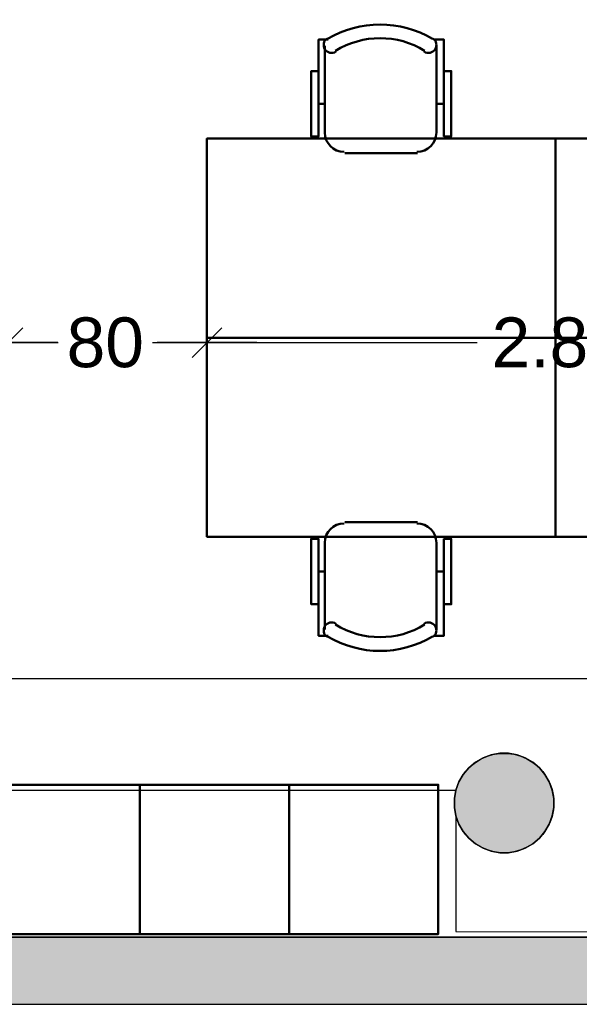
# Model space of a CAD drawing. Header units: metres. Extents: x -1 to 437, y -6 to 28.
# Tile 9 of 28: x 408.79 to 411.04, y 12.84 to 16.8. Entities that reach past the tile are written whole.
import ezdxf

# ---------------------------------------------------------------- set-up
doc = ezdxf.new("R2010")
doc.units = ezdxf.units.M
doc.header["$PDMODE"] = 65
doc.linetypes.add('CONTINUA', pattern=[0])
for name, color, linetype, lineweight in [('3D P5 MURS', 7, 'CONTINUA', 25), ('3D P5 PILAR', 7, 'CONTINUA', 25), ('P5 COTES', 7, 'CONTINUA', 25), ('P5 LOCAL', 7, 'CONTINUA', 25), ('P5 MOBLES', 7, 'CONTINUA', 25), ('P5 SUP.LLIURE', 7, 'CONTINUA', 25)]:
    doc.layers.add(name, color=color, linetype=linetype, lineweight=lineweight)
doc.styles.add('ARIAL', font='arial.ttf')
doc.dimstyles.new('DIMSTYLE_6', dxfattribs={"dimtxt": 0.2, "dimasz": 0.2, "dimexe": 0, "dimexo": 1e-06, "dimgap": 0.1, "dimtad": 0, "dimrnd": 0.01, "dimzin": 4, "dimdsep": 46, "dimtxsty": 'ARIAL', "dimblk1": 'ALL_ML_STRICH', "dimblk2": 'ALL_ML_STRICH', "dimsah": 1, "dimcen": 0, "dimse1": 1, "dimse2": 1, "dimclrd": 2, "dimclre": 2, "dimclrt": 2, "dimadec": 0, "dimazin": 0, "dimtfac": 1, "dimtdec": 0, "dimtix": 1, "dimtmove": 2, "dimatfit": 3, "dimfxl": 0, "dimtzin": 0, "dimlwd": 0, "dimlwe": 35, "dimarcsym": 0})
doc.dimstyles.new('DIMSTYLE_9', dxfattribs={"dimtxt": 0.2, "dimasz": 0.2, "dimexe": 0, "dimexo": 1e-06, "dimgap": 0.1, "dimtad": 0, "dimdec": 0, "dimlfac": 100, "dimrnd": 1, "dimzin": 4, "dimdsep": 46, "dimtxsty": 'ARIAL', "dimblk1": 'ALL_ML_STRICH', "dimblk2": 'ALL_ML_STRICH', "dimsah": 1, "dimcen": 0, "dimse1": 1, "dimse2": 1, "dimclrd": 2, "dimclre": 2, "dimclrt": 2, "dimadec": 0, "dimazin": 0, "dimtfac": 1, "dimtdec": 0, "dimtix": 1, "dimtmove": 2, "dimatfit": 3, "dimfxl": 0, "dimtzin": 0, "dimlwd": 0, "dimlwe": 35, "dimarcsym": 0})

# ---------------------------------------------------------------- blocks, each defined once
blk = doc.blocks.new('_CLOSEDFILLED')
at = {"color": 0, "linetype": 'ByBlock', "lineweight": -2}
blk.add_solid([(-1, 0), (0, 0), (-1, 0)], dxfattribs=at)
blk = doc.blocks.new('OBJETO_COMPLEJO_21')
at = {"layer": 'P5 MOBLES', "color": 202, "linetype": 'CONTINUA', "lineweight": 50, "transparency": 33554687}
for p, q in [((410.0135, 16.3406), (410.0135, 16.6919)), ((410.4622, 16.6919), (410.4622, 16.3406)), ((409.9881, 16.4591), (410.0135, 16.4591)), ((410.4918, 16.4591), (410.4622, 16.4591)), ((410.386, 16.2601), (410.0939, 16.2601))]:
    blk.add_line(p, q, dxfattribs=at)
for points in [[(409.9881, 16.5903), (409.9584, 16.5903), (409.9584, 16.3279), (409.9881, 16.3279), (409.9881, 16.7173), (410.0262, 16.7173)], [(410.0227, 16.7217), (410.0177, 16.7176), (410.0138, 16.7128), (410.011, 16.7074), (410.0092, 16.7016), (410.0086, 16.6956), (410.0091, 16.6895), (410.0108, 16.6836), (410.0138, 16.6779), (410.0178, 16.673), (410.0226, 16.669), (410.0279, 16.6661), (410.0337, 16.6643), (410.0397, 16.6636), (410.0458, 16.664), (410.0518, 16.6657), (410.0575, 16.6686)], [(410.4127, 16.6686), (410.4183, 16.6657), (410.4243, 16.664), (410.4304, 16.6636), (410.4364, 16.6643), (410.4422, 16.6661), (410.4476, 16.669), (410.4523, 16.673), (410.4563, 16.6779), (410.4593, 16.6836), (410.461, 16.6895), (410.4615, 16.6956), (410.4609, 16.7016), (410.4591, 16.7074), (410.4563, 16.7128), (410.4524, 16.7176), (410.4475, 16.7217)], [(410.4918, 16.5903), (410.5214, 16.5903), (410.5214, 16.3279), (410.4918, 16.3279), (410.4918, 16.7173), (410.4495, 16.7173)], [(410.0128, 16.344), (410.0144, 16.3282), (410.019, 16.3135), (410.0262, 16.3002), (410.0357, 16.2886), (410.0473, 16.279), (410.0606, 16.2718), (410.0753, 16.2672), (410.0911, 16.2657)], [(410.3832, 16.2657), (410.399, 16.2672), (410.4137, 16.2718), (410.427, 16.279), (410.4386, 16.2886), (410.4482, 16.3002), (410.4554, 16.3135), (410.4599, 16.3282), (410.4615, 16.344)]]:
    blk.add_lwpolyline(points, dxfattribs=at)
blk.add_lwpolyline([(410.9405, 15.5193), (409.5393, 15.5193), (409.5393, 16.3194), (410.9405, 16.3194), (410.9405, 15.5193)], close=True, dxfattribs=at)
for centre, radius, start, end in [((410.2351, 16.3612), 0.4167, 59.5738, 120.4458), ((410.2351, 16.3823), 0.3405, 58.2581, 121.7649)]:
    blk.add_arc(centre, radius, start, end, dxfattribs=at)
blk = doc.blocks.new('OBJETO_COMPLEJO_22')
at = {"layer": 'P5 MOBLES', "color": 202, "linetype": 'CONTINUA', "lineweight": 50, "transparency": 33554687}
for p, q in [((410.386, 14.7785), (410.0939, 14.7785)), ((410.0135, 14.6981), (410.0135, 14.3467)), ((410.4622, 14.3467), (410.4622, 14.6981)), ((409.9881, 14.5796), (410.0135, 14.5796)), ((410.4918, 14.5796), (410.4622, 14.5796))]:
    blk.add_line(p, q, dxfattribs=at)
blk.add_lwpolyline([(410.9405, 15.5193), (409.5393, 15.5193), (409.5393, 14.7192), (410.9405, 14.7192), (410.9405, 15.5193)], close=True, dxfattribs=at)
for points in [[(410.0128, 14.6947), (410.0144, 14.7105), (410.019, 14.7252), (410.0262, 14.7385), (410.0357, 14.75), (410.0473, 14.7596), (410.0606, 14.7668), (410.0753, 14.7714), (410.0911, 14.773)], [(410.3832, 14.773), (410.399, 14.7714), (410.4137, 14.7668), (410.427, 14.7596), (410.4386, 14.75), (410.4482, 14.7385), (410.4554, 14.7252), (410.4599, 14.7105), (410.4615, 14.6947)], [(409.9881, 14.4483), (409.9584, 14.4483), (409.9584, 14.7108), (409.9881, 14.7108), (409.9881, 14.3213), (410.0262, 14.3213)], [(410.4918, 14.4483), (410.5214, 14.4483), (410.5214, 14.7108), (410.4918, 14.7108), (410.4918, 14.3213), (410.4495, 14.3213)], [(410.0227, 14.3169), (410.0177, 14.321), (410.0138, 14.3258), (410.011, 14.3312), (410.0092, 14.337), (410.0086, 14.343), (410.0091, 14.3491), (410.0108, 14.355), (410.0138, 14.3607), (410.0178, 14.3657), (410.0226, 14.3696), (410.0279, 14.3725), (410.0337, 14.3744), (410.0397, 14.3751), (410.0458, 14.3746), (410.0518, 14.3729), (410.0575, 14.37)], [(410.4127, 14.37), (410.4183, 14.3729), (410.4243, 14.3746), (410.4304, 14.3751), (410.4364, 14.3744), (410.4422, 14.3725), (410.4476, 14.3696), (410.4523, 14.3657), (410.4563, 14.3607), (410.4593, 14.355), (410.461, 14.3491), (410.4615, 14.343), (410.4609, 14.337), (410.4591, 14.3312), (410.4563, 14.3258), (410.4524, 14.321), (410.4475, 14.3169)]]:
    blk.add_lwpolyline(points, dxfattribs=at)
for centre, radius, start, end in [((410.2351, 14.6563), 0.3405, 238.2351, 301.7419), ((410.2351, 14.6774), 0.4167, 239.5542, 300.4262)]:
    blk.add_arc(centre, radius, start, end, dxfattribs=at)
blk = doc.blocks.new('OBJETO_COMPLEJO_23')
at = {"layer": 'P5 MOBLES', "color": 202, "linetype": 'CONTINUA', "lineweight": 50, "transparency": 33554687}
for p, q in [((411.4146, 16.3406), (411.4146, 16.6919)), ((411.8634, 16.6919), (411.8634, 16.3406)), ((411.3892, 16.4591), (411.4146, 16.4591)), ((411.893, 16.4591), (411.8634, 16.4591)), ((411.7872, 16.2601), (411.4951, 16.2601))]:
    blk.add_line(p, q, dxfattribs=at)
for points in [[(411.3892, 16.5903), (411.3596, 16.5903), (411.3596, 16.3279), (411.3892, 16.3279), (411.3892, 16.7173), (411.4273, 16.7173)], [(411.4238, 16.7217), (411.4189, 16.7176), (411.415, 16.7128), (411.4121, 16.7074), (411.4104, 16.7016), (411.4098, 16.6956), (411.4103, 16.6895), (411.412, 16.6836), (411.415, 16.6779), (411.419, 16.673), (411.4237, 16.669), (411.4291, 16.6661), (411.4349, 16.6643), (411.4409, 16.6636), (411.447, 16.664), (411.4529, 16.6657), (411.4586, 16.6686)], [(411.8138, 16.6686), (411.8195, 16.6657), (411.8255, 16.664), (411.8316, 16.6636), (411.8376, 16.6643), (411.8434, 16.6661), (411.8487, 16.669), (411.8535, 16.673), (411.8575, 16.6779), (411.8605, 16.6836), (411.8622, 16.6895), (411.8627, 16.6956), (411.8621, 16.7016), (411.8603, 16.7074), (411.8575, 16.7128), (411.8536, 16.7176), (411.8486, 16.7217)], [(411.893, 16.5903), (411.9226, 16.5903), (411.9226, 16.3279), (411.893, 16.3279), (411.893, 16.7173), (411.8507, 16.7173)], [(411.414, 16.344), (411.4156, 16.3282), (411.4201, 16.3135), (411.4274, 16.3002), (411.4369, 16.2886), (411.4485, 16.279), (411.4618, 16.2718), (411.4765, 16.2672), (411.4923, 16.2657)], [(411.7844, 16.2657), (411.8002, 16.2672), (411.8149, 16.2718), (411.8282, 16.279), (411.8398, 16.2886), (411.8493, 16.3002), (411.8566, 16.3135), (411.8611, 16.3282), (411.8627, 16.344)]]:
    blk.add_lwpolyline(points, dxfattribs=at)
blk.add_lwpolyline([(412.3417, 15.5193), (410.9405, 15.5193), (410.9405, 16.3194), (412.3417, 16.3194), (412.3417, 15.5193)], close=True, dxfattribs=at)
for centre, radius, start, end in [((411.6363, 16.3612), 0.4167, 59.5738, 120.4458), ((411.6363, 16.3823), 0.3405, 58.2581, 121.7649)]:
    blk.add_arc(centre, radius, start, end, dxfattribs=at)
blk = doc.blocks.new('OBJETO_COMPLEJO_24')
at = {"layer": 'P5 MOBLES', "color": 202, "linetype": 'CONTINUA', "lineweight": 50, "transparency": 33554687}
for p, q in [((411.7872, 14.7785), (411.4951, 14.7785)), ((411.4146, 14.6981), (411.4146, 14.3467)), ((411.8634, 14.3467), (411.8634, 14.6981)), ((411.3892, 14.5796), (411.4146, 14.5796)), ((411.893, 14.5796), (411.8634, 14.5796))]:
    blk.add_line(p, q, dxfattribs=at)
blk.add_lwpolyline([(412.3417, 15.5193), (410.9405, 15.5193), (410.9405, 14.7192), (412.3417, 14.7192), (412.3417, 15.5193)], close=True, dxfattribs=at)
for points in [[(411.414, 14.6947), (411.4156, 14.7105), (411.4201, 14.7252), (411.4274, 14.7385), (411.4369, 14.75), (411.4485, 14.7596), (411.4618, 14.7668), (411.4765, 14.7714), (411.4923, 14.773)], [(411.7844, 14.773), (411.8002, 14.7714), (411.8149, 14.7668), (411.8282, 14.7596), (411.8398, 14.75), (411.8493, 14.7385), (411.8566, 14.7252), (411.8611, 14.7105), (411.8627, 14.6947)], [(411.3892, 14.4483), (411.3596, 14.4483), (411.3596, 14.7108), (411.3892, 14.7108), (411.3892, 14.3213), (411.4273, 14.3213)], [(411.893, 14.4483), (411.9226, 14.4483), (411.9226, 14.7108), (411.893, 14.7108), (411.893, 14.3213), (411.8507, 14.3213)], [(411.4238, 14.3169), (411.4189, 14.321), (411.415, 14.3258), (411.4121, 14.3312), (411.4104, 14.337), (411.4098, 14.343), (411.4103, 14.3491), (411.412, 14.355), (411.415, 14.3607), (411.419, 14.3657), (411.4237, 14.3696), (411.4291, 14.3725), (411.4349, 14.3744), (411.4409, 14.3751), (411.447, 14.3746), (411.4529, 14.3729), (411.4586, 14.37)], [(411.8138, 14.37), (411.8195, 14.3729), (411.8255, 14.3746), (411.8316, 14.3751), (411.8376, 14.3744), (411.8434, 14.3725), (411.8487, 14.3696), (411.8535, 14.3657), (411.8575, 14.3607), (411.8605, 14.355), (411.8622, 14.3491), (411.8627, 14.343), (411.8621, 14.337), (411.8603, 14.3312), (411.8575, 14.3258), (411.8536, 14.321), (411.8486, 14.3169)]]:
    blk.add_lwpolyline(points, dxfattribs=at)
for centre, radius, start, end in [((411.6363, 14.6563), 0.3405, 238.2351, 301.7419), ((411.6363, 14.6774), 0.4167, 239.5542, 300.4262)]:
    blk.add_arc(centre, radius, start, end, dxfattribs=at)
blk = doc.blocks.new('ALL_ML_STRICH')
at = {"color": 0, "linetype": 'ByBlock', "lineweight": -2}
for p, q in [((0, -0.5), (0, 0.5)), ((-0.3, -0.3), (0.3, 0.3)), ((-1, 0), (0.5, 0))]:
    blk.add_line(p, q, dxfattribs=at)
blk = doc.blocks.new('*D88')
at = {"layer": 'DEFPOINTS', "color": 2, "linetype": 'CONTINUA', "lineweight": 35, "transparency": 33554687}
for p in [(404.437, 14.4941), (404.437, 14.1493), (423.7153, 13.1195)]:
    blk.add_point(p, dxfattribs=at)
at = {"layer": 'P5 COTES', "color": 2, "linetype": 'CONTINUA', "lineweight": -2, "transparency": 33554687}
for p, q in [((404.437, 14.1493), (413.6827, 14.1493)), ((414.4827, 14.1493), (423.7153, 14.1493))]:
    blk.add_line(p, q, dxfattribs=at)
at = {"layer": 'P5 COTES', "color": 2, "linetype": 'CONTINUA', "lineweight": 35, "transparency": 33554687, "xscale": 0.2, "yscale": 0.2, "zscale": 0.2, "rotation": 180}
blk.add_blockref('ALL_ML_STRICH', (404.437, 14.1493), dxfattribs=at)
at = {"layer": 'P5 COTES', "color": 2, "linetype": 'CONTINUA', "lineweight": 35, "transparency": 33554687, "xscale": 0.2, "yscale": 0.2, "zscale": 0.2}
blk.add_blockref('ALL_ML_STRICH', (423.7153, 14.1493), dxfattribs=at)
at = {"layer": 'P5 COTES', "color": 2, "linetype": 'CONTINUA', "lineweight": 35, "transparency": 33554687, "insert": (414.0827, 14.1493), "char_height": 0.2, "width": 1, "attachment_point": 5, "style": 'ARIAL'}
blk.add_mtext('\\A1;{\\A1;{19.28\\H0.132000;\\S^ ;}}', dxfattribs=at)
blk = doc.blocks.new('*D94')
at = {"layer": 'DEFPOINTS', "color": 2, "linetype": 'CONTINUA', "lineweight": 35, "transparency": 33554687}
for p in [(408.7393, 15.8512), (405.937, 15.4993), (405.937, 15.4423)]:
    blk.add_point(p, dxfattribs=at)
at = {"layer": 'P5 COTES', "color": 2, "linetype": 'CONTINUA', "lineweight": -2, "transparency": 33554687}
for p, q in [((405.937, 15.4993), (407.023, 15.4993)), ((407.683, 15.4993), (408.7393, 15.4993))]:
    blk.add_line(p, q, dxfattribs=at)
at = {"layer": 'P5 COTES', "color": 2, "linetype": 'CONTINUA', "lineweight": 35, "transparency": 33554687, "xscale": 0.2, "yscale": 0.2, "zscale": 0.2, "rotation": 180}
blk.add_blockref('ALL_ML_STRICH', (405.937, 15.4993), dxfattribs=at)
at = {"layer": 'P5 COTES', "color": 2, "linetype": 'CONTINUA', "lineweight": 35, "transparency": 33554687, "xscale": 0.2, "yscale": 0.2, "zscale": 0.2}
blk.add_blockref('ALL_ML_STRICH', (408.7393, 15.4993), dxfattribs=at)
at = {"layer": 'P5 COTES', "color": 2, "linetype": 'CONTINUA', "lineweight": 35, "transparency": 33554687, "insert": (407.353, 15.4993), "char_height": 0.2, "width": 0.8, "attachment_point": 5, "style": 'ARIAL'}
blk.add_mtext('\\A1;{\\A1;{2.80\\H0.132000;\\S^ ;}}', dxfattribs=at)
blk = doc.blocks.new('*D95')
at = {"layer": 'DEFPOINTS', "color": 2, "linetype": 'CONTINUA', "lineweight": 35, "transparency": 33554687}
for p in [(409.5393, 15.9196), (408.7393, 15.8512), (408.7393, 15.4993)]:
    blk.add_point(p, dxfattribs=at)
at = {"layer": 'P5 COTES', "color": 2, "linetype": 'CONTINUA', "lineweight": -2, "transparency": 33554687}
for p, q in [((408.7393, 15.4993), (408.9406, 15.4993)), ((409.3206, 15.4993), (409.5393, 15.4993))]:
    blk.add_line(p, q, dxfattribs=at)
at = {"layer": 'P5 COTES', "color": 2, "linetype": 'CONTINUA', "lineweight": 35, "transparency": 33554687, "xscale": 0.2, "yscale": 0.2, "zscale": 0.2, "rotation": 180}
blk.add_blockref('ALL_ML_STRICH', (408.7393, 15.4993), dxfattribs=at)
at = {"layer": 'P5 COTES', "color": 2, "linetype": 'CONTINUA', "lineweight": 35, "transparency": 33554687, "xscale": 0.2, "yscale": 0.2, "zscale": 0.2}
blk.add_blockref('ALL_ML_STRICH', (409.5393, 15.4993), dxfattribs=at)
at = {"layer": 'P5 COTES', "color": 2, "linetype": 'CONTINUA', "lineweight": 35, "transparency": 33554687, "insert": (409.1306, 15.4993), "char_height": 0.2, "width": 0.4, "attachment_point": 5, "style": 'ARIAL'}
blk.add_mtext('\\A1;{80}', dxfattribs=at)
blk = doc.blocks.new('*D96')
at = {"layer": 'DEFPOINTS', "color": 2, "linetype": 'CONTINUA', "lineweight": 35, "transparency": 33554687}
for p in [(409.5393, 15.9196), (412.3417, 15.6866), (409.5393, 15.4993)]:
    blk.add_point(p, dxfattribs=at)
at = {"layer": 'P5 COTES', "color": 2, "linetype": 'CONTINUA', "lineweight": -2, "transparency": 33554687}
for p, q in [((409.5393, 15.4993), (410.6253, 15.4993)), ((411.2853, 15.4993), (412.3417, 15.4993))]:
    blk.add_line(p, q, dxfattribs=at)
at = {"layer": 'P5 COTES', "color": 2, "linetype": 'CONTINUA', "lineweight": 35, "transparency": 33554687, "xscale": 0.2, "yscale": 0.2, "zscale": 0.2, "rotation": 180}
blk.add_blockref('ALL_ML_STRICH', (409.5393, 15.4993), dxfattribs=at)
at = {"layer": 'P5 COTES', "color": 2, "linetype": 'CONTINUA', "lineweight": 35, "transparency": 33554687, "xscale": 0.2, "yscale": 0.2, "zscale": 0.2}
blk.add_blockref('ALL_ML_STRICH', (412.3417, 15.4993), dxfattribs=at)
at = {"layer": 'P5 COTES', "color": 2, "linetype": 'CONTINUA', "lineweight": 35, "transparency": 33554687, "insert": (410.9553, 15.4993), "char_height": 0.2, "width": 0.8, "attachment_point": 5, "style": 'ARIAL'}
blk.add_mtext('\\A1;{\\A1;{2.80\\H0.132000;\\S^ ;}}', dxfattribs=at)

msp = doc.modelspace()

# ---------------------------------------------------------------- hatches: boundary and pattern name
at = {"layer": '3D P5 MURS', "linetype": 'CONTINUA', "lineweight": 18, "true_color": 0xa0a0a0, "transparency": 33554687}
msp.add_hatch(color=253, dxfattribs=at).paths.add_polyline_path([(398.24173, 12.84061), (423.65829, 12.84061), (423.71419, 13.11061), (398.29522, 13.11061)])
at = {"layer": '3D P5 PILAR', "linetype": 'CONTINUA', "lineweight": 18, "transparency": 33554687}
msp.add_hatch(color=9, dxfattribs=at).paths.add_polyline_path([(410.7512, 13.84921), (410.71625, 13.84921), (410.68183, 13.84314), (410.64899, 13.83118), (410.61872, 13.81371), (410.59194, 13.79124), (410.56948, 13.76447), (410.552, 13.7342), (410.54005, 13.70136), (410.53398, 13.66694), (410.53398, 13.63198), (410.54005, 13.59756), (410.552, 13.56472), (410.56948, 13.53445), (410.59194, 13.50768), (410.61872, 13.48521), (410.64899, 13.46774), (410.68183, 13.45578), (410.71625, 13.44971), (410.7512, 13.44971), (410.78562, 13.45578), (410.81846, 13.46774), (410.84873, 13.48521), (410.87551, 13.50768), (410.89797, 13.53445), (410.91545, 13.56472), (410.9274, 13.59756), (410.93347, 13.63198), (410.93347, 13.66694), (410.9274, 13.70136), (410.91545, 13.7342), (410.89797, 13.76447), (410.87551, 13.79124), (410.84873, 13.81371), (410.81846, 13.83118), (410.78562, 13.84314)])

# ---------------------------------------------------------------- linework, layer by layer
at = {"layer": '3D P5 MURS', "color": 7, "linetype": 'CONTINUA', "lineweight": 25, "transparency": 33554687}
for p, q in [((423.71419, 13.11061), (398.29522, 13.11061)), ((398.24173, 12.84061), (423.65829, 12.84061))]:
    msp.add_line(p, q, dxfattribs=at)
at = {"layer": '3D P5 PILAR', "color": 7, "linetype": 'CONTINUA', "lineweight": 25, "transparency": 33554687}
for p, q in [((410.71625, 13.84921), (410.68183, 13.84314)), ((410.7512, 13.84921), (410.71625, 13.84921)), ((410.78562, 13.84314), (410.7512, 13.84921)), ((410.61872, 13.81371), (410.59194, 13.79124)), ((410.64899, 13.83118), (410.61872, 13.81371)), ((410.68183, 13.84314), (410.64899, 13.83118)), ((410.81846, 13.83118), (410.78562, 13.84314)), ((410.84873, 13.81371), (410.81846, 13.83118)), ((410.87551, 13.79124), (410.84873, 13.81371)), ((410.59194, 13.79124), (410.56948, 13.76447)), ((410.89797, 13.76447), (410.87551, 13.79124)), ((410.552, 13.7342), (410.54005, 13.70136)), ((410.56948, 13.76447), (410.552, 13.7342)), ((410.91545, 13.7342), (410.89797, 13.76447)), ((410.9274, 13.70136), (410.91545, 13.7342)), ((410.54005, 13.70136), (410.53398, 13.66694)), ((410.93347, 13.66694), (410.9274, 13.70136)), ((410.53398, 13.66694), (410.53398, 13.63198)), ((410.93347, 13.63198), (410.93347, 13.66694)), ((410.53398, 13.63198), (410.54005, 13.59756)), ((410.9274, 13.59756), (410.93347, 13.63198)), ((410.54005, 13.59756), (410.552, 13.56472)), ((410.91545, 13.56472), (410.9274, 13.59756)), ((410.552, 13.56472), (410.56948, 13.53445)), ((410.56948, 13.53445), (410.59194, 13.50768)), ((410.87551, 13.50768), (410.89797, 13.53445)), ((410.89797, 13.53445), (410.91545, 13.56472)), ((410.59194, 13.50768), (410.61872, 13.48521)), ((410.84873, 13.48521), (410.87551, 13.50768)), ((410.61872, 13.48521), (410.64899, 13.46774)), ((410.64899, 13.46774), (410.68183, 13.45578)), ((410.68183, 13.45578), (410.71625, 13.44971)), ((410.7512, 13.44971), (410.78562, 13.45578)), ((410.78562, 13.45578), (410.81846, 13.46774)), ((410.81846, 13.46774), (410.84873, 13.48521)), ((410.71625, 13.44971), (410.7512, 13.44971))]:
    msp.add_line(p, q, dxfattribs=at)
at = {"layer": 'P5 LOCAL', "color": 7, "linetype": 'CONTINUA', "lineweight": 25, "transparency": 33554687}
for p, q in [((410.68183, 13.84314), (410.71625, 13.84921)), ((410.71625, 13.84921), (410.7512, 13.84921)), ((410.7512, 13.84921), (410.78562, 13.84314)), ((410.59194, 13.79124), (410.61872, 13.81371)), ((410.61872, 13.81371), (410.64899, 13.83118)), ((410.64899, 13.83118), (410.68183, 13.84314)), ((410.78562, 13.84314), (410.81846, 13.83118)), ((410.81846, 13.83118), (410.84873, 13.81371)), ((410.84873, 13.81371), (410.87551, 13.79124)), ((410.56948, 13.76447), (410.59194, 13.79124)), ((410.87551, 13.79124), (410.89797, 13.76447)), ((410.54005, 13.70136), (410.552, 13.7342)), ((410.552, 13.7342), (410.56948, 13.76447)), ((410.89797, 13.76447), (410.91545, 13.7342)), ((410.91545, 13.7342), (410.9274, 13.70136)), ((410.53398, 13.66694), (410.54005, 13.70136)), ((410.9274, 13.70136), (410.93347, 13.66694)), ((410.53398, 13.63198), (410.53398, 13.66694)), ((410.93347, 13.66694), (410.93347, 13.63198)), ((410.54005, 13.59756), (410.53398, 13.63198)), ((410.93347, 13.63198), (410.9274, 13.59756)), ((410.552, 13.56472), (410.54005, 13.59756)), ((410.9274, 13.59756), (410.91545, 13.56472)), ((410.56948, 13.53445), (410.552, 13.56472)), ((410.59194, 13.50768), (410.56948, 13.53445)), ((410.89797, 13.53445), (410.87551, 13.50768)), ((410.91545, 13.56472), (410.89797, 13.53445)), ((410.61872, 13.48521), (410.59194, 13.50768)), ((410.87551, 13.50768), (410.84873, 13.48521)), ((410.64899, 13.46774), (410.61872, 13.48521)), ((410.68183, 13.45578), (410.64899, 13.46774)), ((410.71625, 13.44971), (410.68183, 13.45578)), ((410.78562, 13.45578), (410.7512, 13.44971)), ((410.81846, 13.46774), (410.78562, 13.45578)), ((410.84873, 13.48521), (410.81846, 13.46774)), ((410.7512, 13.44971), (410.71625, 13.44971)), ((407.36161, 13.11061), (423.71344, 13.11061))]:
    msp.add_line(p, q, dxfattribs=at)
at = {"layer": 'P5 MOBLES', "color": 202, "linetype": 'CONTINUA', "lineweight": 50, "transparency": 33554687}
for points in [[(408.66927, 13.12308), (408.66927, 13.72308), (409.26927, 13.72308), (409.26927, 13.12308), (408.66927, 13.12308)], [(409.26927, 13.12308), (409.26927, 13.72308), (409.86927, 13.72308), (409.86927, 13.12308), (409.26927, 13.12308)], [(409.86927, 13.12308), (409.86927, 13.72308), (410.46927, 13.72308), (410.46927, 13.12308), (409.86927, 13.12308)]]:
    msp.add_lwpolyline(points, close=True, dxfattribs=at)
at = {"layer": 'P5 SUP.LLIURE', "color": 7, "linetype": 'CONTINUA', "lineweight": 25, "transparency": 33554687}
for p, q in [((410.1799, 16.77439), (410.20742, 16.77715)), ((410.20742, 16.77715), (410.23507, 16.77807)), ((410.23507, 16.77807), (410.26272, 16.77716)), ((410.26272, 16.77716), (410.29024, 16.77441)), ((410.0483, 16.73383), (410.07343, 16.74541)), ((410.07343, 16.74541), (410.09926, 16.7553)), ((410.09926, 16.7553), (410.1257, 16.76344)), ((410.1257, 16.76344), (410.15262, 16.76982)), ((410.15262, 16.76982), (410.1799, 16.77439)), ((410.29024, 16.77441), (410.31753, 16.76985)), ((410.31753, 16.76985), (410.34445, 16.76348)), ((410.34445, 16.76348), (410.37089, 16.75534)), ((410.37089, 16.75534), (410.39673, 16.74547)), ((410.39673, 16.74547), (410.42185, 16.7339)), ((409.98806, 16.59052), (409.98806, 16.71752)), ((409.98806, 16.71752), (410.01732, 16.71752)), ((410.01543, 16.71595), (410.0483, 16.73383)), ((410.01732, 16.71752), (410.01543, 16.71595)), ((410.42185, 16.7339), (410.45433, 16.71625)), ((410.45433, 16.71625), (410.45279, 16.71752)), ((410.45279, 16.71752), (410.49181, 16.71752)), ((410.49181, 16.71752), (410.49181, 16.59052)), ((409.95843, 16.3196), (409.95843, 16.59052)), ((409.95843, 16.59052), (409.98806, 16.59052)), ((410.49181, 16.59052), (410.52144, 16.59052)), ((410.52144, 16.59052), (410.52144, 16.3196)), ((409.53934, 14.71946), (409.53934, 16.3196)), ((409.53934, 16.3196), (409.95843, 16.3196)), ((410.52144, 16.3196), (411.35961, 16.3196)), ((409.95843, 14.71946), (409.53934, 14.71946)), ((409.95843, 14.44854), (409.95843, 14.71946)), ((411.35961, 14.71946), (410.52144, 14.71946)), ((410.52144, 14.71946), (410.52144, 14.44854)), ((409.98806, 14.44854), (409.95843, 14.44854)), ((409.98806, 14.32154), (409.98806, 14.44854)), ((410.52144, 14.44854), (410.49181, 14.44854)), ((410.49181, 14.44854), (410.49181, 14.32154)), ((410.0483, 14.30522), (410.01543, 14.3231)), ((410.01543, 14.3231), (410.01732, 14.32154)), ((410.45433, 14.32281), (410.42185, 14.30516)), ((410.45279, 14.32154), (410.45433, 14.32281)), ((410.01732, 14.32154), (409.98806, 14.32154)), ((410.07343, 14.29365), (410.0483, 14.30522)), ((410.09926, 14.28376), (410.07343, 14.29365)), ((410.1257, 14.27562), (410.09926, 14.28376)), ((410.37089, 14.28372), (410.34445, 14.27558)), ((410.39673, 14.29359), (410.37089, 14.28372)), ((410.42185, 14.30516), (410.39673, 14.29359)), ((410.49181, 14.32154), (410.45279, 14.32154)), ((410.15262, 14.26924), (410.1257, 14.27562)), ((410.1799, 14.26466), (410.15262, 14.26924)), ((410.20742, 14.26191), (410.1799, 14.26466)), ((410.23507, 14.26099), (410.20742, 14.26191)), ((410.26272, 14.2619), (410.23507, 14.26099)), ((410.29024, 14.26464), (410.26272, 14.2619)), ((410.31753, 14.26921), (410.29024, 14.26464)), ((410.34445, 14.27558), (410.31753, 14.26921)), ((410.69303, 13.84528), (410.72008, 13.84899)), ((410.72008, 13.84899), (410.74737, 13.84899)), ((410.74737, 13.84899), (410.77442, 13.84528)), ((410.59721, 13.79563), (410.61839, 13.81285)), ((410.61839, 13.81285), (410.64171, 13.82704)), ((410.64171, 13.82704), (410.66675, 13.83791)), ((410.66675, 13.83791), (410.69303, 13.84528)), ((410.77442, 13.84528), (410.8007, 13.83791)), ((410.8007, 13.83791), (410.82574, 13.82704)), ((410.82574, 13.82704), (410.84906, 13.81285)), ((410.84906, 13.81285), (410.87024, 13.79563)), ((410.56284, 13.75338), (410.57858, 13.77568)), ((410.57858, 13.77568), (410.59721, 13.79563)), ((410.87024, 13.79563), (410.88887, 13.77568)), ((410.88887, 13.77568), (410.90461, 13.75338)), ((410.54114, 13.70342), (410.55028, 13.72914)), ((410.55028, 13.72914), (410.56284, 13.75338)), ((410.90461, 13.75338), (410.91717, 13.72914)), ((410.91717, 13.72914), (410.92631, 13.70342)), ((407.75698, 13.70136), (410.54005, 13.70136)), ((410.54005, 13.70136), (410.54005, 13.69816)), ((410.54005, 13.69816), (410.54071, 13.70136)), ((410.54071, 13.70136), (410.54114, 13.70342)), ((410.92631, 13.70342), (410.93186, 13.67669)), ((410.93186, 13.67669), (410.93373, 13.64946)), ((410.93186, 13.62223), (410.92631, 13.5955)), ((410.93373, 13.64946), (410.93186, 13.62223)), ((410.54114, 13.5955), (410.54005, 13.60076)), ((410.54005, 13.60076), (410.54005, 13.13271)), ((410.55028, 13.56978), (410.54114, 13.5955)), ((410.92631, 13.5955), (410.91717, 13.56978)), ((410.56284, 13.54554), (410.55028, 13.56978)), ((410.57858, 13.52324), (410.56284, 13.54554)), ((410.90461, 13.54554), (410.88887, 13.52324)), ((410.91717, 13.56978), (410.90461, 13.54554)), ((410.59721, 13.50329), (410.57858, 13.52324)), ((410.61839, 13.48607), (410.59721, 13.50329)), ((410.87024, 13.50329), (410.84906, 13.48607)), ((410.88887, 13.52324), (410.87024, 13.50329)), ((410.64171, 13.47188), (410.61839, 13.48607)), ((410.66675, 13.46101), (410.64171, 13.47188)), ((410.69303, 13.45364), (410.66675, 13.46101)), ((410.72008, 13.44993), (410.69303, 13.45364)), ((410.77442, 13.45364), (410.74737, 13.44993)), ((410.8007, 13.46101), (410.77442, 13.45364)), ((410.82574, 13.47188), (410.8007, 13.46101)), ((410.84906, 13.48607), (410.82574, 13.47188)), ((410.74737, 13.44993), (410.72008, 13.44993)), ((410.54005, 13.13271), (411.08927, 13.13146))]:
    msp.add_line(p, q, dxfattribs=at)

# ---------------------------------------------------------------- block references
at = {"layer": '3D P5 PILAR', "color": 7, "linetype": 'CONTINUA', "lineweight": 25, "transparency": 33554687, "xscale": 0.0002666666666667, "yscale": 0.0002666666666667, "zscale": 0.0002666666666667}
msp.add_blockref('_CLOSEDFILLED', (410.73373, 13.64946), dxfattribs=at)
at = {"layer": 'P5 MOBLES', "color": 202, "linetype": 'CONTINUA', "lineweight": 50, "transparency": 33554687}
for name in ['OBJETO_COMPLEJO_21', 'OBJETO_COMPLEJO_23', 'OBJETO_COMPLEJO_22', 'OBJETO_COMPLEJO_24']:
    msp.add_blockref(name, (0, 0), dxfattribs=at)

# ---------------------------------------------------------------- dimensions: what is measured, and where the dimension line sits
at = {"layer": 'P5 COTES', "color": 2, "linetype": 'CONTINUA', "lineweight": 35, "transparency": 33554687}
for base, p1, p2, dimstyle, picture, middle in [((409.53934, 15.49935), (408.73934, 15.85121), (409.53934, 15.91956), 'DIMSTYLE_9', '*D95', (409.13064, 15.49935)), ((412.3417, 15.49935), (409.53934, 15.91956), (412.3417, 15.68655), 'DIMSTYLE_6', '*D96', (410.95531, 15.49935)), ((408.73934, 15.49935), (405.93698, 15.44231), (408.73934, 15.85121), 'DIMSTYLE_6', '*D94', (407.35295, 15.49935)), ((423.71527, 14.14935), (404.43698, 14.49414), (423.71527, 13.11946), 'DIMSTYLE_6', '*D88', (414.08268, 14.14935))]:
    dim = msp.add_linear_dim(base=base, p1=p1, p2=p2, dimstyle=dimstyle, override={"dimpost": '<>', "dimclrd": 2, "dimclre": 2, "dimclrt": 2, "dimlwd": 0, "dimlwe": 35}, dxfattribs=at)
    dim.commit()
    dim.dimension.update_dxf_attribs({"geometry": picture, "text_midpoint": middle, "dimtype": 160})

doc.saveas('drawing.dxf')
